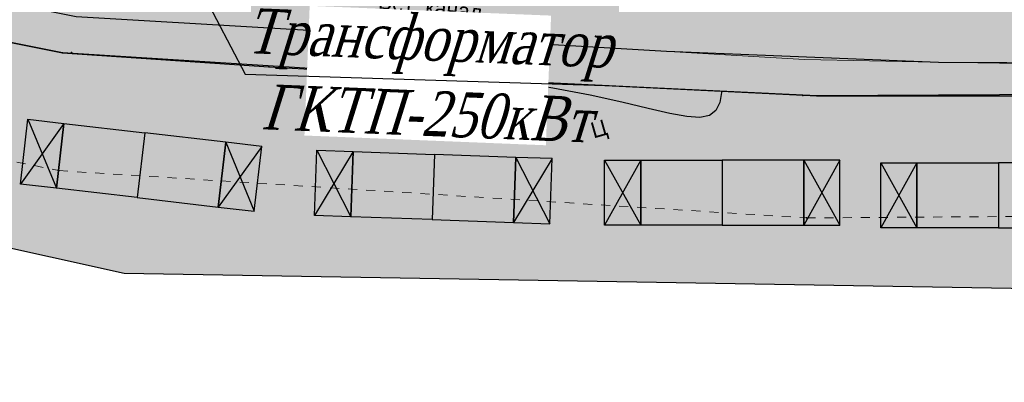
# Model space of a CAD drawing. Extents: x 4085 to 16488, y -65 to 12615.
# Tile 152 of 229: x 15410 to 15519, y 10527 to 10567. Entities that reach past the tile are written whole.
import ezdxf
from ezdxf.xclip import XClip

# ---------------------------------------------------------------- set-up
doc = ezdxf.new("R2010")
doc.units = 0
doc.header["$MEASUREMENT"] = 0
doc.header["$XCLIPFRAME"] = 0
for name, pattern in [('CONTI', [0]), ('STRIHSMALL', [1, 0.5, -0.5]), ('ДОРОГИ_СТРОЯЩ', [9, 8, -1])]:
    doc.linetypes.add(name, pattern=pattern)
doc.layers.get('0').update_dxf_attribs({"color": 250, "linetype": 'CONTI'})
for name, color, linetype in [('(025) Дорога', 7, 'Continuous'), ('(027) Гидрография', 7, 'Continuous'), ('(035) Откосы', 7, 'Continuous'), ('GORIZDEFAULT', 32, 'CONTI'), ('PI_TTDEFAULT', 5, 'CONTI')]:
    doc.layers.add(name, color=color, linetype=linetype)
doc.layers.add('.', color=7, linetype='Continuous', lineweight=15)
doc.layers.add('0ZG - GOR-INCE', color=5, linetype='Continuous', lineweight=15)
doc.styles.add('BM-431', font='txt')
doc.styles.add('ESKD1', font='times.ttf', dxfattribs={"width": 0.8, "oblique": 14.99430549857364})
doc.styles.get("Standard").update_dxf_attribs({"font": 'times.ttf'})
doc.linetypes.add('ОТКОСЫ_НЕУКР1', pattern='A,0.5,["|",Standard,S=-1.199999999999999,R=0,X=0,Y=1.199999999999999],1,["|",Standard,S=-0.5,R=0,X=0,Y=0.5],0.5', length=2)

# ---------------------------------------------------------------- blocks, each defined once
blk = doc.blocks.new('wedwedwedewdewd')
at = {"layer": '.', "linetype": 'Continuous'}
h = blk.add_hatch(color=256, dxfattribs=at)
h.dxf.hatch_style = 1
h.set_gradient(color1=(255, 217, 179), color2=(255, 209, 163), one_color=1, tint=0.8199999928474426, name='HEMISPHERICAL')
h.paths.add_polyline_path([(16128.6629179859, 10756.6104308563), (16126.6629179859, 10756.6104308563), (16126.6629179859, 10760.2104308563), (16128.6629179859, 10760.2104308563)])
h.paths.add_polyline_path([(16137.6629179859, 10756.6104308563), (16139.6629179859, 10756.6104308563), (16139.6629179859, 10760.2104308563), (16137.6629179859, 10760.2104308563)])
h = blk.add_hatch(color=256, dxfattribs=at)
h.dxf.hatch_style = 1
h.set_gradient(color1=(255, 127, 127), color2=(255, 133, 133), one_color=1, tint=0.7599999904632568, name='HEMISPHERICAL')
h.paths.add_polyline_path([(16133.1629179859, 10760.2104308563), (16133.1629179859, 10756.6104308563), (16137.6629179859, 10756.6104308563), (16137.6629179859, 10760.2104308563)])
h.paths.add_polyline_path([(16133.1629179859, 10760.2104308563), (16133.1629179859, 10756.6104308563), (16128.6629179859, 10756.6104308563), (16128.6629179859, 10760.2104308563)])
at = {"linetype": 'Continuous'}
for points in [[(16128.6629179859, 10756.6104308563), (16126.6629179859, 10756.6104308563), (16126.6629179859, 10760.2104308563), (16128.6629179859, 10760.2104308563)], [(16133.1629179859, 10760.2104308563), (16133.1629179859, 10756.6104308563), (16128.6629179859, 10756.6104308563), (16128.6629179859, 10760.2104308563)], [(16133.1629179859, 10760.2104308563), (16133.1629179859, 10756.6104308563), (16137.6629179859, 10756.6104308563), (16137.6629179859, 10760.2104308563)], [(16137.6629179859, 10756.6104308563), (16139.6629179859, 10756.6104308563), (16139.6629179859, 10760.2104308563), (16137.6629179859, 10760.2104308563)]]:
    blk.add_lwpolyline(points, close=True, dxfattribs=at)
for points in [[(16126.6629179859, 10760.2104308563), (16128.6629179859, 10756.6104308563)], [(16128.6629179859, 10760.2104308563), (16126.6629179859, 10756.6104308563)], [(16137.6629179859, 10760.2104308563), (16139.6629179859, 10756.6104308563)], [(16139.6629179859, 10760.2104308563), (16137.6629179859, 10756.6104308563)]]:
    blk.add_lwpolyline(points, dxfattribs=at)
blk = doc.blocks.new('DWQDWQDWQDW')
at = {"layer": '(035) Откосы', "color": 253, "linetype": 'ОТКОСЫ_НЕУКР1', "elevation": -0.6170000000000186, "flags": 128}
blk.add_lwpolyline([(16564.2685543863, 8940.05366447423), (16571.56438794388, 8940.049617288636), (16579.24229880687, 8940.682216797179), (16586.23834138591, 8939.28798064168), (16594.08376090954, 8937.329337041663), (16596.23756082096, 8937.07311931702), (16604.99378058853, 8932.406532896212), (16613.69562732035, 8927.074860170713), (16626.47846730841, 8919.280967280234), (16639.49087866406, 8911.319458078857), (16651.9820064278, 8903.85268458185), (16664.47700269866, 8896.490241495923), (16677.09143031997, 8889.065860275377), (16679.39855639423, 8887.981581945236), (16695.2108295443, 8881.729711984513), (16708.65326078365, 8876.525155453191), (16722.23698177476, 8871.77063759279), (16735.50823853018, 8868.774063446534), (16749.63002218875, 8865.606017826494), (16760.99577287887, 8864.573100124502), (16775.79265262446, 8863.378462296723), (16791.22906654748, 8862.267464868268), (16804.74432975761, 8861.94847750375), (16819.74132904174, 8861.653146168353), (16835.02693216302, 8861.360536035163), (16850.25698425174, 8861.043143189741), (16865.37728238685, 8860.79020800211), (16880.60442877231, 8860.5237254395), (16895.80853699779, 8860.385576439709), (16909.27623827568, 8864.858854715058), (16923.90202324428, 8869.7262688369), (16938.08048568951, 8874.446364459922), (16952.65749232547, 8879.342421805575), (16966.66929764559, 8883.988184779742), (16980.80614278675, 8888.7491203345), (16994.83943295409, 8893.431466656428), (16997.11785405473, 8894.36489901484), (17001.96598783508, 8896.979129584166), (17014.00648242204, 8903.364783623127), (17016.84216589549, 8904.618776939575), (17018.16922240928, 8905.356490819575), (17021.24240132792, 8907.064878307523), (17025.47054322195, 8909.6625474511)], dxfattribs=at)
at = {"color": 253, "linetype": 'Continuous', "elevation": -0.6170000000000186}
blk.add_lwpolyline([(16562.18063359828, 8941.934712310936), (16579.37002182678, 8942.908548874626), (16596.98241794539, 8939.147166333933), (16618.54894594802, 8926.646625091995, 0.02197958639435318), (16678.79663357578, 8890.526571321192, 0.01507167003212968), (16722.66014219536, 8873.868075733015), (16750.42929275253, 8867.603467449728), (16790.58345219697, 8864.285187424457, 0.01330051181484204), (16847.98186172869, 8863.082048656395), (16895.37651316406, 8862.057228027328), (16949.57757229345, 8880.2725550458, 0.04650476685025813), (16996.14201924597, 8896.840733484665), (17017.23438593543, 8907.707821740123), (17025.51246180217, 8912.472396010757)], format="xyb", dxfattribs=at)
at = {"color": 253, "linetype": 'STRIHSMALL', "elevation": -0.2409999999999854}
blk.add_lwpolyline([(16593.21583156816, 8931.924035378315), (16614.44362853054, 8919.185168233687), (16675.036071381, 8883.007916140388), (16720.64128200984, 8865.661257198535), (16749.28270343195, 8859.111734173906), (16790.49098786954, 8855.53213624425), (16849.99348042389, 8854.548292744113), (16896.48786096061, 8853.889257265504), (16953.02450571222, 8872.4673090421), (16964.2357470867, 8876.242711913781), (17016.50260233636, 8897.154158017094)], dxfattribs=at)
at = {"layer": 'GORIZDEFAULT', "color": 253}
for points in [[(16774.03473702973, 8863.495948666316, 0.04300000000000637), (16772.08457201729, 8863.807089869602, 0.04300000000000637)], [(16785.96149185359, 8862.660321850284, 0.04300000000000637), (16785.96161245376, 8862.560133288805, 0.04300000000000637), (16785.86449928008, 8862.018405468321, 0.04300000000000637), (16785.63544178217, 8861.587092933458, 0.04300000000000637), (16785.27156959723, 8861.317097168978, 0.04300000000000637), (16784.73882058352, 8861.220254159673, 0.04300000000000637), (16784.01783622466, 8861.291539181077, 0.04300000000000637), (16783.07993943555, 8861.482190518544, 0.04300000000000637), (16781.89608993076, 8861.784680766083, 0.04300000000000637), (16780.45445997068, 8862.16494785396, 0.04300000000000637), (16778.71418203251, 8862.581400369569, 0.04300000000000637), (16776.65840651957, 8863.01933963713, 0.04300000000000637), (16775.9732690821, 8863.151574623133, 0.04300000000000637), (16775.24690142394, 8863.283450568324, 0.04300000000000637)]]:
    blk.add_polyline3d(points, dxfattribs=at)
at = {"layer": 'PI_TTDEFAULT', "color": 253}
for p in [(16749.63002218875, 8865.606017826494, -0.3720000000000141), (16750.12539485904, 8865.621763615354, -0.2959999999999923), (16760.99577287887, 8864.573100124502, -0.3540000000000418), (16775.79265262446, 8863.378462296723, -0.3600000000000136), (16790.45349912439, 8862.289109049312, -0.2339999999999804), (16791.22906654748, 8862.267464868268, -0.3380000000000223), (16749.28270343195, 8859.111734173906, -0.2069999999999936), (16790.49098786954, 8855.53213624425, -0.1709999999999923)]:
    blk.add_point(p, dxfattribs=at)
at = {"layer": '(025) Дорога', "color": 253, "linetype": 'ДОРОГИ_СТРОЯЩ', "extrusion": (-0.01063456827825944, -0.002758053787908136, 0.9999396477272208), "style": 'BM-431'}
blk.add_text('Ц', height=0.8750000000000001, rotation=14.53837778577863, dxfattribs=at).set_placement((16774.76480739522, 8858.855206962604, -496.8118614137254))
at = {"layer": '(027) Гидрография', "color": 253, "extrusion": (-0.0108735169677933, 0.001570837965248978, 0.9999396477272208), "style": 'BM-431'}
blk.add_text('Бет. канал', height=0.8750000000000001, rotation=351.7801504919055, dxfattribs=at).set_placement((16766.09738847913, 8867.929193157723, -169.0043190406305))
blk = doc.blocks.new('A$C10aa157c')
at = {"layer": '.', "linetype": 'Continuous', "lineweight": 50}
h = blk.add_hatch(color=4, dxfattribs=at)
h.dxf.hatch_style = 1
h.set_gradient(color1=(0, 255, 255), color2=(0, 255, 255), one_color=1, tint=0.5)
edge = h.paths.add_edge_path()
edge.add_line((117.4324962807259, 25.8464246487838), (111.2859458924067, 22.04202636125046))
edge.add_line((111.2859458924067, 22.04202636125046), (90.49397812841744, 10.57433190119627))
edge.add_line((90.49397812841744, 10.57433190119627), (88.23807309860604, 9.587726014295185))
edge.add_line((88.23807309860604, 9.587726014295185), (6.163735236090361, -19.95635591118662))
edge.add_arc((-27.70549202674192, 74.13336427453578), 100.0000000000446, 270.3128248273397, 289.7972202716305, ccw=False)
edge.add_line((-27.15951241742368, -25.86514524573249), (-114.5854871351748, -26.34248035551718))
edge.add_line((-114.5854871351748, -26.34248035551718), (-131.8038967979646, -25.51755084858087))
edge.add_line((-131.8038967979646, -25.51755084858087), (-156.2513825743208, -23.98036590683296))
edge.add_line((-156.2513825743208, -23.98036590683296), (-183.7814535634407, -18.45982324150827))
edge.add_line((-183.7814535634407, -18.45982324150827), (-197.4729350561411, -14.02515858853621))
edge.add_line((-197.4729350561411, -14.02515858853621), (-226.9882538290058, -3.257921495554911))
edge.add_line((-226.9882538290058, -3.257921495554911), (-229.3201723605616, -2.22804471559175))
edge.add_line((-229.3201723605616, -2.22804471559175), (-266.0129081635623, 18.33381446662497))
edge.add_line((-266.0129081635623, 18.33381446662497), (-302.414357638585, 39.40997971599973))
edge.add_line((-302.414357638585, 39.40997971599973), (-311.2653128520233, 44.05475481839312))
edge.add_arc((-5824.953526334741, -31255.54911888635), 31781.53489632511, 80.00936784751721, 80.04077242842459)
edge.add_arc((-344.2962635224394, -73.22361097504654), 121.3386725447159, 82.48260712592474, 104.7849835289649)
edge.add_line((-375.2609654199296, 44.0975750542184), (-422.1471010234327, 28.59770207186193))
edge.add_line((-422.1471010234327, 28.59770207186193), (-424.8801888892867, 34.73041368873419))
edge.add_line((-424.8801888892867, 34.73041368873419), (-369.9069065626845, 51.63645814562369))
edge.add_arc((-345.3716680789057, -51.17261419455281), 105.6961838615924, 80.20076656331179, 103.42249696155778, ccw=False)
edge.add_line((-327.3825670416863, 52.98148090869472), (-309.305153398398, 49.80210033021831))
edge.add_line((-309.305153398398, 49.80210033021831), (-299.5158731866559, 44.66491412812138))
edge.add_line((-299.5158731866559, 44.66491412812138), (-263.0429987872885, 23.54739438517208))
edge.add_line((-263.0429987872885, 23.54739438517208), (-226.6355735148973, 3.145417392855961))
edge.add_line((-226.6355735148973, 3.145417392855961), (-224.7456836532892, 2.310759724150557))
edge.add_line((-224.7456836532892, 2.310759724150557), (-195.5197359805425, -8.350914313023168))
edge.add_line((-195.5197359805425, -8.350914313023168), (-182.2621487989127, -12.64504079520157))
edge.add_line((-182.2621487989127, -12.64504079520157), (-155.4697206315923, -18.01766561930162))
edge.add_line((-155.4697206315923, -18.01766561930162), (-131.4720545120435, -19.52656724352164))
edge.add_line((-131.4720545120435, -19.52656724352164), (-114.4582114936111, -20.34169601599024))
edge.add_line((-114.4582114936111, -20.34169601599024), (-27.19227119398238, -19.86523467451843))
edge.add_arc((-27.70549202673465, 74.13336427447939), 93.99999999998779, 270.3128248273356, 289.7972202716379)
edge.add_line((4.131581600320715, -14.31097270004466), (86.01742751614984, 15.16525827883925))
edge.add_line((86.01742751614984, 15.16525827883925), (87.83742534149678, 15.96122288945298))
edge.add_line((87.83742534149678, 15.96122288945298), (108.2562857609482, 27.2231320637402))
edge.add_line((108.2562857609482, 27.2231320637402), (115.2645194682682, 31.56086796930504))
edge.add_line((115.2645194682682, 31.56086796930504), (117.4324962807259, 25.8464246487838))
at = {"linetype": 'Continuous'}
h = blk.add_hatch(color=256, dxfattribs=at)
h.dxf.hatch_style = 1
h.set_gradient(color1=(196, 196, 196), color2=(179, 179, 179), one_color=1, tint=0.699999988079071, name='SPHERICAL')
edge = h.paths.add_edge_path()
edge.add_line((-329.6939609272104, -123.8959480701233), (-413.5123903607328, -4.99904155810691))
edge.add_line((-413.5123903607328, -4.99904155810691), (-355.7886663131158, 33.28476060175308))
edge.add_line((-355.7886663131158, 33.28476060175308), (-335.031477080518, 75.58643090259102))
edge.add_line((-335.031477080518, 75.58643090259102), (-290.265852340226, 52.29770563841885))
edge.add_arc((-35.22096130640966, 435.710675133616), 460.4925641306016, 236.3682958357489, 253.1961533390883)
edge.add_arc((23.16678665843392, 1743.610821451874), 1759.185429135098, 263.7500878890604, 266.8247429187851)
edge.add_line((-74.2750708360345, -12.87386635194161), (-37.8087558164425, -12.38197344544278))
edge.add_line((-37.8087558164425, -12.38197344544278), (-8.681647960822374, -7.258780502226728))
edge.add_line((-8.681647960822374, -7.258780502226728), (21.71312455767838, 1.674478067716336))
edge.add_line((21.71312455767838, 1.674478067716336), (73.82824807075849, 22.10592837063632))
edge.add_line((73.82824807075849, 22.10592837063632), (122.4104008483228, 60.65294329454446))
edge.add_line((122.4104008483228, 60.65294329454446), (125.2745590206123, 27.75500045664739))
edge.add_line((125.2745590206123, 27.75500045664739), (114.748125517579, 2.379272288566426))
edge.add_line((114.748125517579, 2.379272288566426), (116.6623456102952, -0.02417328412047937))
edge.add_line((116.6623456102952, -0.02417328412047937), (116.2891382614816, -3.732436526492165))
edge.add_line((116.2891382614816, -3.732436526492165), (111.2584338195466, -27.65741119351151))
edge.add_line((111.2584338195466, -27.65741119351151), (112.8600939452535, -27.92515144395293))
edge.add_line((112.8600939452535, -27.92515144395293), (106.1017429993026, -65.58583641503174))
edge.add_line((106.1017429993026, -65.58583641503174), (101.2804055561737, -90.48027766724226))
edge.add_line((101.2804055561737, -90.48027766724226), (98.81490888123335, -96.13533966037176))
edge.add_line((98.81490888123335, -96.13533966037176), (53.13542081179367, -97.30507864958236))
edge.add_line((53.13542081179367, -97.30507864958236), (30.09047449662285, -97.89520286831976))
edge.add_line((30.09047449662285, -97.89520286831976), (12.28662535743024, -98.29843708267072))
edge.add_line((12.28662535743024, -98.29843708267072), (-62.51886126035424, -99.99268484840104))
edge.add_line((-62.51886126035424, -99.99268484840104), (-93.46711186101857, -101.1777100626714))
edge.add_line((-93.46711186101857, -101.1777100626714), (-93.73522817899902, -109.8933634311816))
edge.add_line((-93.73522817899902, -109.8933634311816), (-152.9130991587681, -112.2181400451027))
edge.add_line((-152.9130991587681, -112.2181400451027), (-153.085833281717, -120.2735644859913))
edge.add_line((-153.085833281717, -120.2735644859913), (-196.6151896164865, -120.663996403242))
edge.add_line((-196.6151896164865, -120.663996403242), (-196.010272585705, -100.2536491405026))
edge.add_line((-196.010272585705, -100.2536491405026), (-236.8828322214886, -97.89520286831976))
edge.add_line((-236.8828322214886, -97.89520286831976), (-266.6043384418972, -99.72434434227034))
edge.add_line((-266.6043384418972, -99.72434434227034), (-280.8519175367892, -100.7559259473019))
edge.add_line((-280.8519175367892, -100.7559259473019), (-292.7545044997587, -102.6790545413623))
edge.add_line((-292.7545044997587, -102.6790545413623), (-308.6164820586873, -109.5958216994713))
edge.add_line((-308.6164820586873, -109.5958216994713), (-329.6939609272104, -123.8959480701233))
blk.add_lwpolyline([(-373.7944340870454, 108.5221690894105), (-373.7944340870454, 37.87383067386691), (-338.7973859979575, -11.84971716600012), (-296.1668647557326, 12.1688909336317), (-278.1502265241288, 12.66864525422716), (-222.2923186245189, -17.35473897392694), (-192.3131233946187, -27.41567740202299), (-152.841873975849, -36.13979106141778), (-88.61392933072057, -37.22940865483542), (-24.38736609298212, -36.59652979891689), (-4.075459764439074, -35.34637554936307), (26.99026940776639, -25.76186857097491), (74.74103602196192, -7.278631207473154), (109.4043596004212, 7.298652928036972), (135.566190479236, 19.46775833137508), (110.1840137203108, 64.19822788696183), (9.488295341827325, 20.69822151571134), (-104.2532370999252, 13.96907995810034), (-207.6545405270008, 33.67587202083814), (-251.5703695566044, 64.2554686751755), (-301.8282399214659, 93.33502415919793), (-373.7944340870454, 108.5221690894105)], dxfattribs=at)
at = {"linetype": 'Continuous', "lineweight": 30}
blk.add_lwpolyline([(-27.15951241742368, -25.86514524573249), (-114.5854871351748, -26.34248035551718), (-131.8038967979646, -25.51755084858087), (-156.2513825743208, -23.98036590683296), (-183.7814535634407, -18.45982324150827), (-197.4729350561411, -14.02515858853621), (-226.9882538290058, -3.257921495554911), (-229.3201723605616, -2.22804471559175), (-266.0129081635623, 18.33381446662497), (-302.414357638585, 39.40997971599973), (-311.2653128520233, 44.05475481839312, 0.0001370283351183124), (-328.421870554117, 47.07217907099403, 0.09762081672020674), (-375.2609654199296, 44.0975750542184), (-422.1471010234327, 28.59770207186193)], format="xyb", dxfattribs=at)
at = {"linetype": 'Continuous', "elevation": -1.836999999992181}
blk.add_lwpolyline([(-310.5347289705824, 45.93517624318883), (-288.727846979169, 33.96953195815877), (-274.4873257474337, 25.23622013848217), (-257.6072697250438, 15.40358086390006), (-243.4411516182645, 7.570372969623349), (-227.6496925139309, -0.7277474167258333), (-212.7345870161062, -6.331781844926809), (-195.4560515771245, -12.39361442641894), (-183.4075955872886, -16.35303855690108), (-155.4991731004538, -21.96472225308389), (-122.889283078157, -23.89089112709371), (-107.8811498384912, -24.49342670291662), (-81.50336457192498, -24.62609611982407), (-54.75523238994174, -24.19153198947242), (-30.58178783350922, -24.14722349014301), (-10.46175109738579, -24.11034464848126), (15.60182704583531, -14.66533892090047), (36.49558892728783, -7.093788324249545), (44.56949260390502, -4.270245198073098), (63.54049542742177, 1.907058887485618), (78.57534353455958, 7.959346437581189), (93.13901648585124, 15.03243375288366), (116.5460771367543, 28.18288504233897), (118.3102865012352, 29.25414919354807)], dxfattribs=at)
at = {"linetype": 'Continuous'}
for p, rotation in [((-17420.451345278, -8851.743275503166), 353.3626539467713), ((-16638.91912874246, -10213.15942737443), 357.9755339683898)]:
    blk.add_blockref('wedwedwedewdewd', p, dxfattribs=dict(at, rotation=rotation))
for p in [(-16252.98066453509, -10790.10500399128), (-16237.72573309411, -10790.25818854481)]:
    blk.add_blockref('wedwedwedewdewd', p, dxfattribs=at)
at = {"layer": '0ZG - GOR-INCE', "linetype": 'Continuous', "rotation": 1.343740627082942}
blk.add_blockref('DWQDWQDWQDW', (-16693.37190173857, -9279.936333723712, -1.219999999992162), dxfattribs=at)

msp = doc.modelspace()

# ---------------------------------------------------------------- block references
at = {"linetype": 'Continuous'}
ref = msp.add_blockref('A$C10aa157c', (15727.08899905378, 10610.84620519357, 2.267999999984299), dxfattribs=dict(at, xscale=2, yscale=2, zscale=2))
XClip(ref).set_block_clipping_path([(-373.7944340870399, 108.52216908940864), (-301.8282399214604, 93.33502415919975), (-251.57036955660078, 64.25546867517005), (-207.6545405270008, 33.67587202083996), (-104.25323709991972, 13.969079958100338), (9.488295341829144, 20.69822151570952), (110.18401372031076, 64.19822788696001), (135.5661904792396, 19.467758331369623), (74.7410360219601, -7.278631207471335), (26.99026940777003, -25.76186857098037), (-4.075459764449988, -35.34637554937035), (-88.61392933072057, -37.22940865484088), (-152.84187397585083, -36.1397910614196), (-192.31312339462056, -27.415677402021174), (-222.2923186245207, -17.35473897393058), (-278.15022652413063, 12.668645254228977), (-296.17026621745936, 12.384943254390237), (-338.7973859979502, -11.849717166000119), (-373.7944340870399, 37.873830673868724)])

# ---------------------------------------------------------------- next in the draw order: texts
at = {"color": 5, "insert": (15454.92924240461, 10560.34882540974, 2.267999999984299), "char_height": 4.999999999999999, "width": 25.68478460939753, "attachment_point": 5, "rotation": 357.68326097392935, "style": 'ESKD1', "bg_fill": 3, "box_fill_scale": 1.1, "bg_fill_color": 256, "bg_fill_true_color": 13158600, "bg_fill_transparency": 0}
msp.add_mtext('Трансформатор ГКТП-250кВт', dxfattribs=at)

# ---------------------------------------------------------------- next in the draw order: linework, layer by layer
at = {"color": 5, "linetype": 'Continuous', "elevation": 2.267999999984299}
msp.add_lwpolyline([(15423.68749086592, 10581.70319251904), (15434.75455033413, 10560.53441091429), (15475.6801801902, 10559.23830647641)], dxfattribs=at)

doc.saveas('drawing.dxf')
